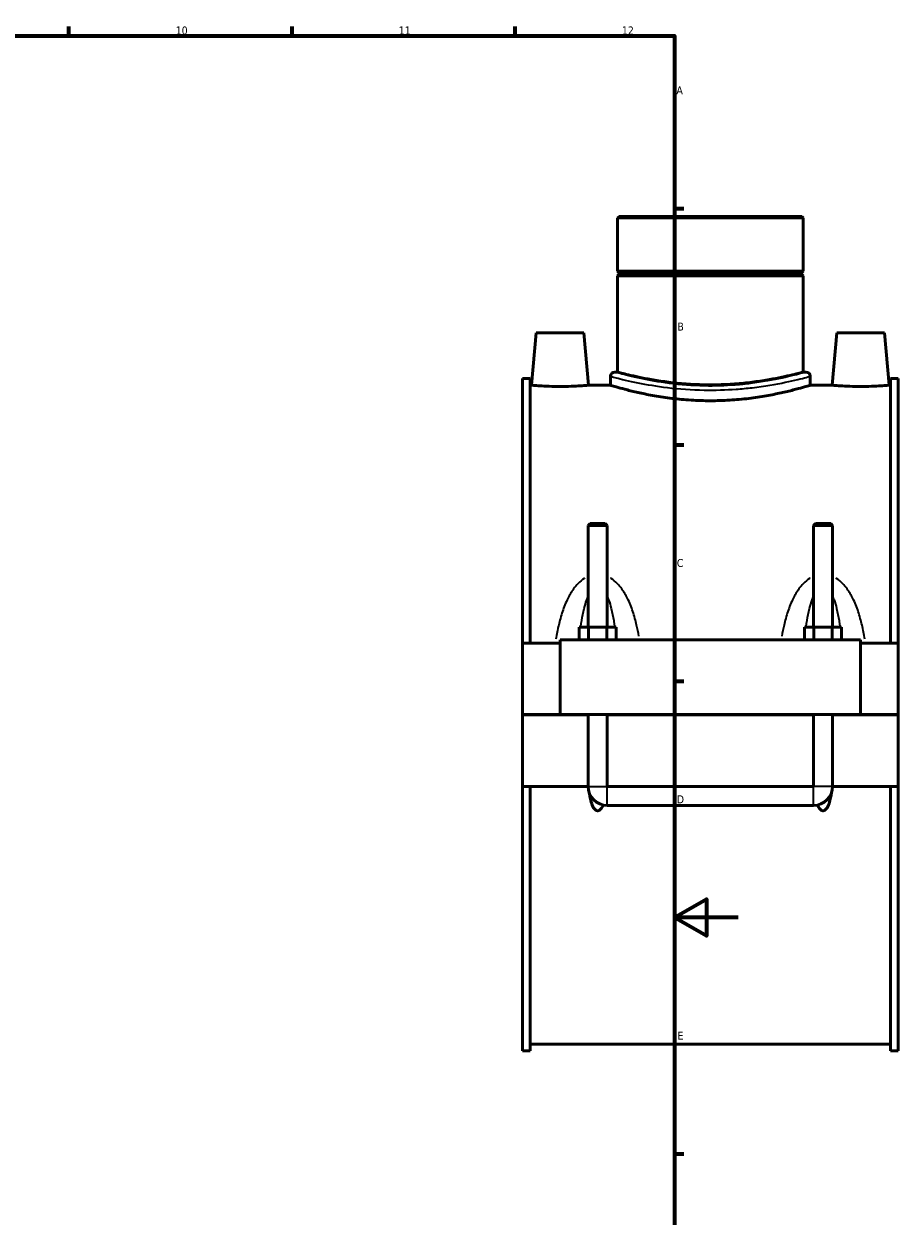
# Model space of a CAD drawing. Header units: millimetres. Extents: x 0 to 1075, y -188 to 1281.
# Tile 6 of 8: x 617 to 891, y 203 to 578. Entities that reach past the tile are written whole.
import ezdxf

# ---------------------------------------------------------------- set-up
doc = ezdxf.new("R2010")
doc.units = ezdxf.units.MM
for name, color, linetype, lineweight in [('Border (ISO)', 7, 'Continuous', 70), ('Visible (ISO)', 7, 'Continuous', 50), ('Visible Narrow (ISO)', 7, 'Continuous', 35)]:
    doc.layers.add(name, color=color, linetype=linetype, lineweight=lineweight)
doc.styles.add('Note Text (ISO)', font='tahoma.ttf')

# ---------------------------------------------------------------- blocks, each defined once
blk = doc.blocks.new('Borders Default Border')
at = {"layer": 'Border (ISO)'}
for p, q in [((630.75, 574), (630.75, 576.9)), ((700.83, 574), (700.83, 576.9)), ((770.92, 574), (770.92, 576.9)), ((821, 519.75), (823.9, 519.75)), ((821, 445.5), (823.9, 445.5)), ((821, 371.25), (823.9, 371.25)), ((821, 222.75), (823.9, 222.75))]:
    blk.add_line(p, q, dxfattribs=at)
at = {"layer": 'Border (ISO)', "flags": 128}
for points in [[(20, 20), (20, 574), (821, 574), (821, 20), (20, 20)], [(841, 297), (821, 297), (831, 302.77), (831, 291.23), (821, 297)]]:
    blk.add_lwpolyline(points, dxfattribs=at)
at = {"layer": 'Border (ISO)', "color": 232, "true_color": 0xca0064, "char_height": 2.5, "attachment_point": 7, "style": 'Note Text (ISO)'}
for s, insert in [('10', (664.29, 574.35)), ('11', (734.37, 574.4)), ('12', (804.46, 574.4)), ('A', (821.59, 555.62)), ('B', (821.89, 481.38)), ('C', (821.73, 407.08)), ('D', (821.73, 332.88)), ('E', (821.94, 258.63))]:
    blk.add_mtext(s, dxfattribs=dict(at, insert=insert))

msp = doc.modelspace()

# ---------------------------------------------------------------- linework, layer by layer
at = {"layer": 'Visible (ISO)'}
for p, q in [((803.555, 517.212), (803.107, 516.764)), ((803.555, 517.212), (860.957, 517.212)), ((860.957, 517.212), (861.405, 516.764)), ((861.405, 516.764), (803.107, 516.764)), ((803.107, 516.764), (803.107, 500.046)), ((861.405, 516.764), (861.405, 500.046)), ((803.107, 500.046), (861.405, 500.046)), ((803.607, 499.546), (803.107, 500.046)), ((803.607, 499.046), (803.107, 498.546)), ((861.405, 498.546), (803.107, 498.546)), ((803.107, 498.546), (803.107, 468.352)), ((803.607, 499.546), (860.905, 499.546)), ((803.607, 499.546), (803.607, 499.046)), ((860.905, 499.046), (803.607, 499.046)), ((860.905, 499.546), (861.405, 500.046)), ((860.905, 499.546), (860.905, 499.046)), ((860.905, 499.046), (861.405, 498.546)), ((861.405, 498.546), (861.405, 468.352)), ((777.556, 480.712), (776.112, 464.212)), ((777.556, 480.712), (792.556, 480.712)), ((792.556, 480.712), (793.999, 464.212)), ((871.956, 480.712), (870.512, 464.212)), ((886.956, 480.712), (871.956, 480.712)), ((886.956, 480.712), (888.399, 464.212)), ((803.107, 468.352), (802.21, 468.352)), ((862.302, 468.352), (861.405, 468.352)), ((773.256, 383.212), (773.256, 466.282)), ((775.616, 466.282), (773.256, 466.282)), ((775.616, 466.282), (775.616, 383.212)), ((800.864, 467.007), (800.864, 464.212)), ((863.647, 467.007), (863.647, 464.212)), ((888.896, 466.282), (888.896, 383.212)), ((891.256, 466.282), (888.896, 466.282)), ((891.256, 383.212), (891.256, 466.282)), ((775.616, 464.212), (776.112, 464.212)), ((793.999, 464.212), (800.864, 464.212)), ((863.647, 464.212), (870.512, 464.212)), ((888.399, 464.212), (888.896, 464.212)), ((794.456, 420.762), (793.856, 420.162)), ((793.856, 420.162), (799.856, 420.162)), ((793.856, 420.162), (793.856, 388.212)), ((799.256, 420.762), (794.456, 420.762)), ((799.256, 420.762), (799.856, 420.162)), ((799.856, 420.162), (799.856, 388.212)), ((865.256, 420.762), (864.656, 420.162)), ((864.656, 420.162), (870.656, 420.162)), ((864.656, 388.212), (864.656, 420.162)), ((870.056, 420.762), (865.256, 420.762)), ((870.056, 420.762), (870.656, 420.162)), ((870.656, 388.212), (870.656, 420.162)), ((791.082, 384.212), (791.082, 388.212)), ((793.969, 388.212), (791.082, 388.212)), ((793.969, 384.212), (793.969, 388.212)), ((799.743, 388.212), (793.969, 388.212)), ((799.743, 384.212), (799.743, 388.212)), ((802.629, 388.212), (799.743, 388.212)), ((802.629, 384.212), (802.629, 388.212)), ((861.882, 384.212), (861.882, 388.212)), ((864.769, 388.212), (861.882, 388.212)), ((864.769, 384.212), (864.769, 388.212)), ((870.543, 388.212), (864.769, 388.212)), ((870.543, 384.212), (870.543, 388.212)), ((873.429, 388.212), (870.543, 388.212)), ((873.429, 384.212), (873.429, 388.212)), ((773.256, 383.212), (785.056, 383.212)), ((773.256, 360.762), (773.256, 383.212)), ((785.056, 384.212), (785.056, 360.762)), ((785.056, 384.212), (879.456, 384.212)), ((879.456, 360.762), (879.456, 384.212)), ((879.456, 383.212), (891.256, 383.212)), ((891.256, 383.212), (891.256, 360.762)), ((773.256, 360.762), (785.056, 360.762)), ((773.256, 338.212), (773.256, 360.662)), ((793.856, 360.662), (773.256, 360.662)), ((785.056, 360.762), (879.456, 360.762)), ((793.856, 360.762), (793.856, 360.662)), ((793.856, 338.212), (793.856, 360.662)), ((799.856, 360.762), (799.856, 360.662)), ((799.856, 360.662), (799.856, 338.212)), ((864.656, 360.662), (799.856, 360.662)), ((864.656, 360.662), (864.656, 360.762)), ((864.656, 338.212), (864.656, 360.662)), ((870.656, 360.662), (870.656, 360.762)), ((870.656, 360.662), (870.656, 338.212)), ((891.256, 360.662), (870.656, 360.662)), ((879.456, 360.762), (891.256, 360.762)), ((891.256, 360.662), (891.256, 338.212)), ((773.256, 255.142), (773.256, 338.212)), ((773.256, 338.212), (793.856, 338.212)), ((775.616, 338.212), (775.616, 255.142)), ((799.856, 338.212), (864.656, 338.212)), ((870.656, 338.212), (891.256, 338.212)), ((888.896, 338.212), (888.896, 255.142)), ((891.256, 255.142), (891.256, 338.212)), ((799.856, 332.212), (864.656, 332.212)), ((775.616, 255.142), (773.256, 255.142)), ((775.616, 257.212), (888.896, 257.212)), ((891.256, 255.142), (888.896, 255.142))]:
    msp.add_line(p, q, dxfattribs=at)
for centre, radius, start, end in [((802.21, 467.007), 1.345, 90, 180), ((862.302, 467.007), 1.345, 0, 90), ((799.856, 338.212), 6, 180, 270), ((864.656, 338.212), 6, 270, 0)]:
    msp.add_arc(centre, radius, start, end, dxfattribs=at)
for points, knots in [([(832.256, 464.33), (830.416, 464.33), (828.516, 464.381), (824.743, 464.585), (822.869, 464.739), (819.282, 465.124), (817.564, 465.355), (814.39, 465.848), (812.933, 466.109), (810.356, 466.612), (809.145, 466.871), (807.008, 467.357), (806.081, 467.583), (804.591, 467.958), (804.026, 468.106), (803.284, 468.304), (803.107, 468.352), (803.107, 468.352)], [0, 0, 0, 0, 0.552044, 0.552044, 1.1040881, 1.1040881, 1.6561321, 1.6561321, 2.2081762, 2.2081762, 2.7601128, 2.7601128, 3.3120495, 3.3120495, 3.8639861, 3.8639861, 4.4159228, 4.4159228, 4.4159228, 4.4159228]), ([(861.405, 468.352), (861.405, 468.352), (861.228, 468.304), (860.486, 468.106), (859.921, 467.958), (858.431, 467.583), (857.504, 467.357), (855.367, 466.871), (854.156, 466.612), (851.579, 466.109), (850.122, 465.848), (846.948, 465.355), (845.23, 465.124), (841.642, 464.739), (839.769, 464.585), (835.996, 464.381), (834.096, 464.33), (832.256, 464.33)], [13.2477684, 13.2477684, 13.2477684, 13.2477684, 13.799705, 13.799705, 14.3516417, 14.3516417, 14.9035783, 14.9035783, 15.455515, 15.455515, 16.007559, 16.007559, 16.5596031, 16.5596031, 17.1116471, 17.1116471, 17.6636912, 17.6636912, 17.6636912, 17.6636912]), ([(793.999, 464.212), (793.999, 464.212), (793.776, 464.192), (792.866, 464.119), (792.18, 464.067), (790.594, 463.969), (789.588, 463.917), (787.383, 463.843), (786.182, 463.822), (783.93, 463.822), (782.729, 463.843), (780.523, 463.917), (779.518, 463.969), (777.932, 464.067), (777.246, 464.119), (776.336, 464.192), (776.112, 464.212), (776.112, 464.212)], [1.3508705, 1.3508705, 1.3508705, 1.3508705, 1.6884405, 1.6884405, 2.0260104, 2.0260104, 2.3638757, 2.3638757, 2.701741, 2.701741, 3.0396064, 3.0396064, 3.3774717, 3.3774717, 3.7150416, 3.7150416, 4.0526116, 4.0526116, 4.0526116, 4.0526116]), ([(863.647, 464.212), (863.647, 464.212), (863.456, 464.154), (862.656, 463.915), (862.046, 463.735), (860.441, 463.282), (859.443, 463.01), (857.142, 462.422), (855.839, 462.108), (853.066, 461.5), (851.499, 461.183), (848.084, 460.585), (846.235, 460.304), (842.372, 459.836), (840.354, 459.648), (836.289, 459.399), (834.241, 459.337), (830.271, 459.337), (828.223, 459.399), (824.157, 459.648), (822.14, 459.836), (818.277, 460.304), (816.428, 460.585), (813.013, 461.183), (811.446, 461.5), (808.672, 462.108), (807.369, 462.422), (805.069, 463.01), (804.071, 463.282), (802.465, 463.735), (801.856, 463.915), (801.056, 464.154), (800.864, 464.212), (800.864, 464.212)], [4.7624609, 4.7624609, 4.7624609, 4.7624609, 5.3576757, 5.3576757, 5.9528904, 5.9528904, 6.5481052, 6.5481052, 7.14332, 7.14332, 7.7387204, 7.7387204, 8.3341209, 8.3341209, 8.9295213, 8.9295213, 9.5249218, 9.5249218, 10.1203222, 10.1203222, 10.7157227, 10.7157227, 11.3111231, 11.3111231, 11.9065236, 11.9065236, 12.5017384, 12.5017384, 13.0969531, 13.0969531, 13.6921679, 13.6921679, 14.2873827, 14.2873827, 14.2873827, 14.2873827]), ([(888.399, 464.212), (888.399, 464.212), (888.176, 464.192), (887.266, 464.119), (886.58, 464.067), (884.994, 463.969), (883.988, 463.917), (881.783, 463.843), (880.582, 463.822), (879.456, 463.822), (878.33, 463.822), (877.129, 463.843), (874.923, 463.917), (873.918, 463.969), (872.332, 464.067), (871.646, 464.119), (870.736, 464.192), (870.512, 464.212), (870.512, 464.212)], [4.0526116, 4.0526116, 4.0526116, 4.0526116, 4.3901815, 4.3901815, 4.7277514, 4.7277514, 5.0656168, 5.0656168, 5.4034821, 5.4034821, 5.4034821, 5.7413474, 5.7413474, 6.0792127, 6.0792127, 6.4167827, 6.4167827, 6.7543526, 6.7543526, 6.7543526, 6.7543526]), ([(798.572, 332.351), (798.389, 331.898), (798.168, 331.472), (797.751, 330.966), (797.598, 330.815), (797.338, 330.649), (797.246, 330.604), (797.055, 330.542), (796.956, 330.525), (796.756, 330.525), (796.657, 330.542), (796.466, 330.604), (796.374, 330.649), (796.114, 330.815), (795.961, 330.966), (795.451, 331.584), (795.191, 332.172), (794.763, 333.399), (794.606, 334.041), (794.39, 335.108), (794.309, 335.599), (794.24, 336.099)], [1.5375372, 1.5375372, 1.5375372, 1.5375372, 1.67950323, 1.67950323, 1.7394502, 1.7394502, 1.76942368, 1.76942368, 1.79939717, 1.79939717, 1.82937065, 1.82937065, 1.85934414, 1.85934414, 1.91929111, 1.91929111, 2.10589269, 2.10589269, 2.29249428, 2.29249428, 2.4432224, 2.4432224, 2.4432224, 2.4432224]), ([(870.272, 336.099), (870.203, 335.599), (870.122, 335.108), (869.906, 334.041), (869.749, 333.399), (869.321, 332.172), (869.061, 331.584), (868.551, 330.966), (868.398, 330.815), (868.138, 330.649), (868.046, 330.604), (867.855, 330.542), (867.756, 330.525), (867.556, 330.525), (867.457, 330.542), (867.266, 330.604), (867.174, 330.649), (866.914, 330.815), (866.761, 330.966), (866.343, 331.472), (866.123, 331.898), (865.94, 332.351)], [1.15557193, 1.15557193, 1.15557193, 1.15557193, 1.30630006, 1.30630006, 1.49290164, 1.49290164, 1.67950323, 1.67950323, 1.7394502, 1.7394502, 1.76942368, 1.76942368, 1.79939717, 1.79939717, 1.82937065, 1.82937065, 1.85934414, 1.85934414, 1.91929111, 1.91929111, 2.06125713, 2.06125713, 2.06125713, 2.06125713])]:
    msp.add_open_spline(points, degree=3, knots=knots, dxfattribs=at)
at = {"layer": 'Visible Narrow (ISO)'}
for p, q in [((793.893, 338.212), (799.819, 338.212)), ((799.856, 332.249), (799.856, 338.175)), ((864.656, 332.249), (864.656, 338.175)), ((870.619, 338.212), (864.693, 338.212))]:
    msp.add_line(p, q, dxfattribs=at)
for points, knots in [([(861.927, 468.245), (861.72, 468.187), (861.428, 468.105), (859.805, 467.658), (857.639, 467.076), (852.008, 465.847), (848.601, 465.211), (843.27, 464.552), (841.673, 464.389), (836.912, 464.022), (833.641, 463.92), (826.59, 464.05), (822.83, 464.345), (816.06, 465.203), (813.032, 465.752), (807.59, 466.902), (805.331, 467.493), (803.318, 468.039), (802.871, 468.163), (802.586, 468.243)], [14.7556841, 14.7556841, 14.7556841, 14.7556841, 15.1532571, 15.1532571, 16.472641, 16.472641, 17.7376537, 17.7376537, 18.2492818, 18.2492818, 19.225487, 19.225487, 20.3759398, 20.3759398, 21.4943963, 21.4943963, 22.7757412, 22.7757412, 23.3234944, 23.3234944, 23.3234944, 23.3234944]), ([(801.258, 466.899), (801.556, 466.82), (802.022, 466.698), (804.126, 466.158), (806.486, 465.575), (812.171, 464.439), (815.335, 463.897), (822.408, 463.05), (826.337, 462.758), (833.703, 462.63), (837.12, 462.731), (842.095, 463.093), (843.764, 463.254), (849.333, 463.905), (852.892, 464.533), (858.775, 465.747), (861.038, 466.321), (862.734, 466.763), (863.039, 466.843), (863.256, 466.901)], [-23.3234944, -23.3234944, -23.3234944, -23.3234944, -22.7757412, -22.7757412, -21.4943963, -21.4943963, -20.3759398, -20.3759398, -19.225487, -19.225487, -18.2492818, -18.2492818, -17.7376537, -17.7376537, -16.472641, -16.472641, -15.1532571, -15.1532571, -14.7556841, -14.7556841, -14.7556841, -14.7556841]), ([(792.815, 403.606), (792.752, 403.568), (792.69, 403.529), (791.934, 403.046), (791.297, 402.514), (790.191, 401.394), (789.71, 400.817), (788.596, 399.287), (788.013, 398.294), (786.828, 395.925), (786.271, 394.522), (785.332, 391.699), (784.944, 390.281), (784.272, 387.397), (783.989, 385.931), (783.746, 384.451)], [-2.9572641, -2.9572641, -2.9572641, -2.9572641, -2.9352417, -2.9352417, -2.6878487, -2.6878487, -2.4641623, -2.4641623, -2.1244078, -2.1244078, -1.6849562, -1.6849562, -1.2625865, -1.2625865, -0.8397466, -0.8397466, -0.8397466, -0.8397466]), ([(809.804, 385.396), (809.599, 386.555), (809.368, 387.704), (808.768, 390.281), (808.38, 391.699), (807.441, 394.522), (806.884, 395.925), (805.699, 398.294), (805.116, 399.287), (804.002, 400.817), (803.521, 401.394), (802.415, 402.514), (801.778, 403.046), (801.009, 403.538), (800.933, 403.585), (800.857, 403.631)], [-5.8382496, -5.8382496, -5.8382496, -5.8382496, -5.5055873, -5.5055873, -5.0832177, -5.0832177, -4.643766, -4.643766, -4.3040115, -4.3040115, -4.0803251, -4.0803251, -3.8329322, -3.8329322, -3.8061636, -3.8061636, -3.8061636, -3.8061636]), ([(863.655, 403.631), (863.579, 403.585), (863.503, 403.538), (862.734, 403.046), (862.097, 402.514), (860.991, 401.394), (860.51, 400.817), (859.396, 399.287), (858.813, 398.294), (857.628, 395.925), (857.071, 394.522), (856.132, 391.699), (855.744, 390.281), (855.144, 387.704), (854.913, 386.555), (854.707, 385.396)], [-2.9620103, -2.9620103, -2.9620103, -2.9620103, -2.9352417, -2.9352417, -2.6878487, -2.6878487, -2.4641623, -2.4641623, -2.1244078, -2.1244078, -1.6849562, -1.6849562, -1.2625865, -1.2625865, -0.9299242, -0.9299242, -0.9299242, -0.9299242]), ([(880.766, 384.451), (880.523, 385.931), (880.239, 387.397), (879.568, 390.281), (879.18, 391.699), (878.241, 394.522), (877.684, 395.925), (876.499, 398.294), (875.916, 399.287), (874.802, 400.817), (874.321, 401.394), (873.215, 402.514), (872.578, 403.046), (871.822, 403.529), (871.76, 403.568), (871.697, 403.606)], [-5.9284273, -5.9284273, -5.9284273, -5.9284273, -5.5055873, -5.5055873, -5.0832177, -5.0832177, -4.643766, -4.643766, -4.3040115, -4.3040115, -4.0803251, -4.0803251, -3.8329322, -3.8329322, -3.8109098, -3.8109098, -3.8109098, -3.8109098]), ([(791.592, 388.745), (791.665, 389.257), (791.744, 389.765), (792.044, 391.582), (792.298, 392.863), (792.836, 395.026), (793.101, 395.932), (793.495, 397.019), (793.587, 397.259), (793.683, 397.491)], [1.5168453, 1.5168453, 1.5168453, 1.5168453, 1.6849562, 1.6849562, 2.1244078, 2.1244078, 2.4641623, 2.4641623, 2.5627498, 2.5627498, 2.5627498, 2.5627498]), ([(800.029, 397.491), (800.124, 397.259), (800.216, 397.019), (800.61, 395.932), (800.876, 395.026), (801.414, 392.863), (801.667, 391.582), (801.968, 389.765), (802.046, 389.257), (802.12, 388.745)], [4.205424, 4.205424, 4.205424, 4.205424, 4.3040115, 4.3040115, 4.643766, 4.643766, 5.0832177, 5.0832177, 5.2513285, 5.2513285, 5.2513285, 5.2513285]), ([(862.392, 388.745), (862.465, 389.257), (862.544, 389.765), (862.844, 391.582), (863.098, 392.863), (863.636, 395.026), (863.901, 395.932), (864.295, 397.019), (864.387, 397.259), (864.483, 397.491)], [1.5168453, 1.5168453, 1.5168453, 1.5168453, 1.6849562, 1.6849562, 2.1244078, 2.1244078, 2.4641623, 2.4641623, 2.5627498, 2.5627498, 2.5627498, 2.5627498]), ([(870.829, 397.491), (870.924, 397.259), (871.016, 397.019), (871.41, 395.932), (871.676, 395.026), (872.214, 392.863), (872.467, 391.582), (872.768, 389.765), (872.846, 389.257), (872.92, 388.745)], [4.205424, 4.205424, 4.205424, 4.205424, 4.3040115, 4.3040115, 4.643766, 4.643766, 5.0832177, 5.0832177, 5.2513285, 5.2513285, 5.2513285, 5.2513285])]:
    msp.add_open_spline(points, degree=3, knots=knots, dxfattribs=at)
for points in [[(791.06, 384.225), (791.067, 384.298), (791.074, 384.371), (791.081, 384.445)], [(802.631, 384.445), (802.638, 384.371), (802.645, 384.298), (802.652, 384.225)], [(861.86, 384.225), (861.867, 384.298), (861.874, 384.371), (861.881, 384.445)], [(873.431, 384.445), (873.438, 384.371), (873.445, 384.298), (873.452, 384.225)]]:
    msp.add_open_spline(points, degree=3, dxfattribs=at)

# ---------------------------------------------------------------- block references
msp.add_blockref('Borders Default Border', (0, 0))

doc.saveas('drawing.dxf')
